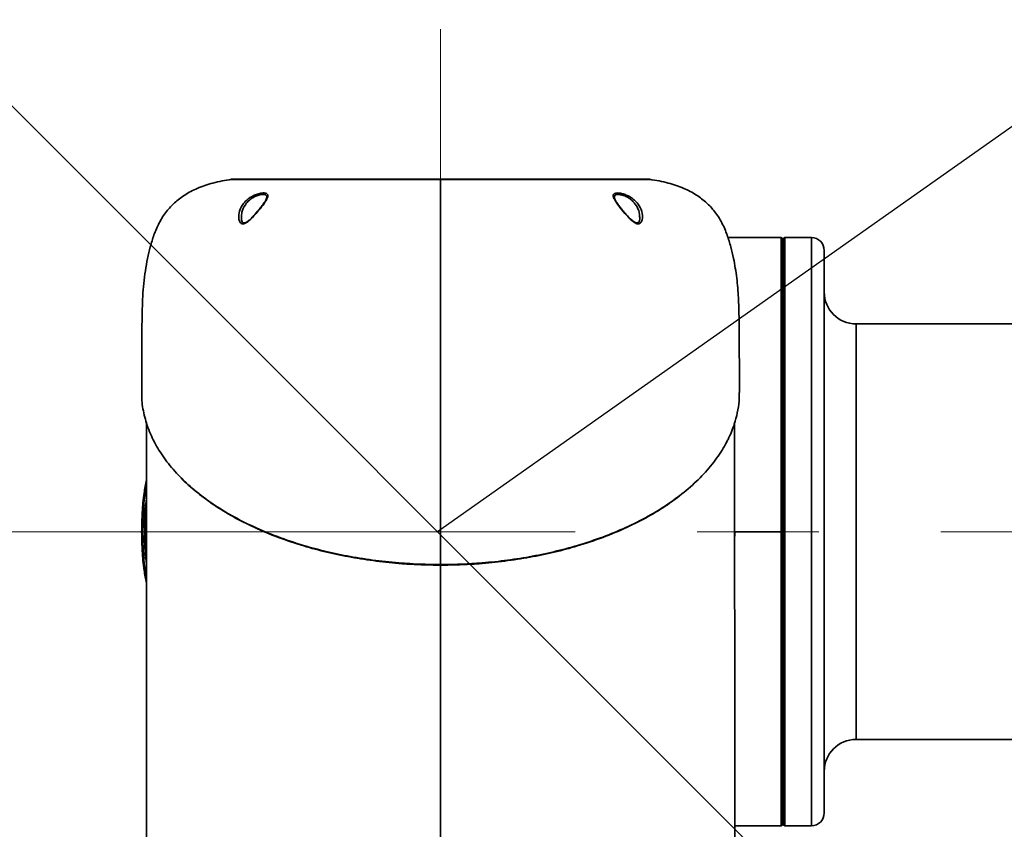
# Model space of a CAD drawing. Header units: millimetres. Extents: x 3 to 297, y 2 to 209.
# Tile 33 of 46: x 138 to 146, y 151 to 157. Entities that reach past the tile are written whole.
import ezdxf

# ---------------------------------------------------------------- set-up
doc = ezdxf.new("R2010")
doc.units = ezdxf.units.MM
doc.linetypes.add('CENTERX2', pattern=[20.32, 12.7, -2.54, 2.54, -2.54])
doc.layers.add('尺寸线', color=5, linetype='Continuous')
doc.layers.add('粗实线', color=7, linetype='Continuous', lineweight=50)
doc.styles.add('SLDTEXTSTYLE2', font='TXT', dxfattribs={"width": 0.7})
doc.dimstyles.new('SLDDIMSTYLE4', dxfattribs={"dimtxt": 3, "dimasz": 3, "dimexe": 0, "dimexo": 0.0625, "dimgap": 0.75, "dimtad": 0, "dimtih": 1, "dimtoh": 1, "dimlfac": 40, "dimrnd": 1e-09, "dimzin": 12, "dimdsep": 46, "dimtxsty": 'SLDTEXTSTYLE2', "dimsah": 1, "dimcen": 0, "dimadec": 0, "dimazin": 3, "dimtfac": 1, "dimtmove": 0, "dimatfit": 3, "dimfxl": 0, "dimfrac": 2, "dimtolj": 1, "dimtzin": 12, "dimarcsym": 0})
doc.dimstyles.new('SLDDIMSTYLE6', dxfattribs={"dimtxt": 3, "dimasz": 3, "dimexe": 0, "dimexo": 0.0625, "dimgap": 0.75, "dimtad": 2, "dimdec": 1, "dimlfac": 40, "dimrnd": 1e-09, "dimzin": 12, "dimdsep": 46, "dimtxsty": 'SLDTEXTSTYLE2', "dimsah": 1, "dimcen": 0.09, "dimadec": 0, "dimazin": 3, "dimtfac": 1, "dimtdec": 1, "dimtofl": 0, "dimtmove": 0, "dimatfit": 3, "dimfxl": 0, "dimfrac": 2, "dimtolj": 1, "dimtzin": 12, "dimarcsym": 0})
doc.dimstyles.new('SLDDIMSTYLE7', dxfattribs={"dimtxt": 3, "dimasz": 3, "dimexe": 0, "dimexo": 0.0625, "dimgap": 0.75, "dimtad": 0, "dimtih": 1, "dimtoh": 1, "dimlfac": 40, "dimrnd": 1e-09, "dimzin": 12, "dimdsep": 46, "dimtxsty": 'SLDTEXTSTYLE2', "dimsah": 1, "dimcen": 0, "dimadec": 0, "dimazin": 3, "dimtfac": 1, "dimtofl": 0, "dimtmove": 0, "dimatfit": 3, "dimfxl": 0, "dimfrac": 2, "dimtolj": 1, "dimtzin": 12, "dimarcsym": 0})

# ---------------------------------------------------------------- blocks, each defined once
blk = doc.blocks.new('_D_2')
at = {"layer": '尺寸线'}
for p, q in [((113.1807, 181.3233), (99.3724, 181.3233)), ((137.0865, 157.4175), (113.1807, 181.3233)), ((145.7662, 148.7378), (137.0865, 157.4175)), ((145.7662, 148.7378), (150.0088, 144.4951))]:
    blk.add_line(p, q, dxfattribs=at)
for start, end in [(125.74596, 130.0278), (229.9722, 324.25404)]:
    blk.add_arc((141.4263, 153.0777), 6.1375, start, end, dxfattribs=at)
for points in [[(137.0865, 157.4175), (135.2833, 159.857), (134.6469, 159.2206)], [(145.7662, 148.7378), (147.5693, 146.2983), (148.2057, 146.9347)]]:
    blk.add_solid(points, dxfattribs=at)
at = {"layer": '尺寸线', "insert": (99.3724, 185.1905), "char_height": 3, "attachment_point": 1, "style": 'SLDTEXTSTYLE2'}
blk.add_mtext('SR245.5', dxfattribs=at)
blk = doc.blocks.new('_D_4')
at = {"layer": '尺寸线'}
for p, q in [((135.7745, 191.8502), (95.3994, 191.8744)), ((96.353, 114.3355), (96.3994, 191.8738)), ((140.4495, 114.3091), (95.353, 114.3361))]:
    blk.add_line(p, q, dxfattribs=at)
for points in [[(96.3994, 191.8738), (95.9476, 188.874), (96.8476, 188.8735)], [(96.353, 114.3355), (96.8048, 117.3353), (95.9048, 117.3358)]]:
    blk.add_solid(points, dxfattribs=at)
at = {"layer": '尺寸线', "insert": (92.5058, 147.8695), "char_height": 3, "attachment_point": 1, "rotation": 89.96569, "style": 'SLDTEXTSTYLE2'}
blk.add_mtext('3101.5', dxfattribs=at)
blk = doc.blocks.new('_D_5')
at = {"layer": '尺寸线'}
for p, q in [((173.3283, 175.598), (181.8585, 181.6196)), ((181.8585, 181.6196), (192.1752, 181.6196)), ((141.4263, 153.0777), (173.3283, 175.598))]:
    blk.add_line(p, q, dxfattribs=at)
blk.add_solid([(173.3283, 175.598), (176.0387, 176.9604), (175.5197, 177.6957)], dxfattribs=at)
at = {"layer": '尺寸线', "insert": (183.446, 185.4868), "char_height": 3, "attachment_point": 1, "style": 'SLDTEXTSTYLE2'}
blk.add_mtext('R1562', dxfattribs=at)

msp = doc.modelspace()

# ---------------------------------------------------------------- linework, layer by layer
at = {"color": 7, "linetype": 'Continuous', "lineweight": 35}
for p, q in [((141.44955, 155.83203), (141.44955, 155.83341)), ((139.8932, 155.53583), (139.89264, 155.52927)), ((140.011, 155.57369), (139.99802, 155.55893)), ((143.00587, 155.53631), (143.00591, 155.54011)), ((144.12955, 155.30265), (144.12455, 155.30265)), ((144.12955, 150.79015), (144.12955, 155.36515)), ((144.34955, 155.37765), (144.14205, 155.37765)), ((144.14205, 155.37765), (144.14205, 150.77765)), ((144.34955, 150.77765), (144.34955, 155.37765)), ((144.44955, 155.27765), (144.44955, 155.22505)), ((144.44955, 155.22505), (144.44955, 154.69825)), ((144.44955, 154.69825), (144.44955, 153.73721)), ((159.5308, 154.70265), (144.69955, 154.70265)), ((144.69955, 154.70265), (144.69955, 151.45265)), ((144.44955, 153.73721), (144.44955, 152.59945)), ((139.15062, 153.14793), (139.14955, 153.07615)), ((143.74826, 153.00081), (143.74955, 153.07982)), ((144.12455, 153.07765), (144.11253, 153.07765)), ((141.44955, 152.82043), (141.44955, 152.81543)), ((141.44955, 152.8161), (141.44955, 150.67765)), ((144.44955, 152.59945), (144.44955, 151.58982)), ((144.44955, 151.58982), (144.44955, 150.97885)), ((144.69955, 151.45265), (159.5308, 151.45265)), ((144.44955, 150.97885), (144.44955, 150.87765)), ((144.12455, 150.85265), (144.12955, 150.85265)), ((144.11204, 150.77954), (144.11204, 150.77947)), ((144.14205, 150.77765), (144.34955, 150.77765))]:
    msp.add_line(p, q, dxfattribs=at)
at = {"color": 7, "linetype": 'Continuous', "lineweight": 35, "flags": 128}
msp.add_lwpolyline([(143.74955, 150.67765), (143.74955, 151.04378), (143.74955, 151.40688), (143.74954, 151.74309), (143.74954, 152.05353), (143.74953, 152.33935), (143.74952, 152.60167), (143.7495, 152.88221), (143.74947, 153.13353), (143.74943, 153.35749), (143.74939, 153.55595), (143.74932, 153.76153), (143.74923, 153.92845)], dxfattribs=at)
at = {"color": 7, "linetype": 'Continuous', "lineweight": 35}
for centre, radius, start, end in [((139.82354, 155.70841), 0.125, 89.999998, 97.889048), ((143.07555, 155.70841), 0.125, 82.121778, 90.000002), ((144.11205, 155.36506), 0.0125, 359.963604, 90.884531), ((144.14205, 155.36515), 0.0125, 90, 180), ((144.34955, 155.27765), 0.1, 0, 90), ((144.69955, 154.95265), 0.25, 180, 270), ((144.69955, 151.20265), 0.25, 90, 180), ((144.34955, 150.87765), 0.1, 270, 0), ((144.11205, 150.79025), 0.0125, 271.460505, 0.044131), ((144.14205, 150.79015), 0.0125, 180, 270)]:
    msp.add_arc(centre, radius, start, end, dxfattribs=at)
for points, knots in [([(139.81445, 155.83341), (139.76547, 155.82495), (139.67437, 155.80923), (139.55128, 155.767), (139.45043, 155.71474), (139.36963, 155.65332), (139.3017, 155.58005), (139.24759, 155.49487), (139.20735, 155.4003), (139.17958, 155.30657), (139.14982, 155.18078), (139.12544, 155.01826), (139.11797, 154.86639), (139.11556, 154.76049), (139.11471, 154.70135), (139.11413, 154.63914), (139.11363, 154.57061), (139.11322, 154.48913), (139.11294, 154.39914), (139.11273, 154.29778), (139.11261, 154.22145), (139.11257, 154.17558), (139.11256, 154.16706)], [0, 0, 0, 0, 0.0733596, 0.1364408, 0.1914609, 0.2405638, 0.2856405, 0.3384513, 0.3888107, 0.4370455, 0.4827634, 0.579798, 0.6793543, 0.7072788, 0.7363512, 0.7667638, 0.7992132, 0.8376249, 0.887195, 0.932205, 0.9874066, 1, 1, 1, 1]), ([(141.44955, 155.83203), (141.37419, 155.83203), (141.22201, 155.83203), (141.02794, 155.83203), (140.86839, 155.83203), (140.74125, 155.83203), (140.61797, 155.83203), (140.50068, 155.83203), (140.39126, 155.83203), (140.28919, 155.83203), (140.19446, 155.83203), (140.10878, 155.83203), (140.03345, 155.83203), (139.96796, 155.83203), (139.91245, 155.83203), (139.86808, 155.83203), (139.83517, 155.83203), (139.81426, 155.83203), (139.80458, 155.83203), (139.80603, 155.83203), (139.8064, 155.83203)], [0, 0, 0, 0, 0.0874828, 0.1766733, 0.2296029, 0.2825325, 0.3369998, 0.3914671, 0.4443967, 0.4973263, 0.5517936, 0.6062609, 0.6591905, 0.7121201, 0.7665874, 0.8210547, 0.8739843, 0.9269139, 0.9813812, 1, 1, 1, 1]), ([(139.82617, 155.83341), (139.8257, 155.83341), (139.82428, 155.83341), (139.84405, 155.83341), (139.88378, 155.83341), (139.94485, 155.83341), (140.0244, 155.83341), (140.12183, 155.83341), (140.23641, 155.83341), (140.36612, 155.83341), (140.50938, 155.83341), (140.6648, 155.83341), (140.82998, 155.83341), (141.01648, 155.83341), (141.22386, 155.83341), (141.37432, 155.83341), (141.44955, 155.83341)], [0, 0, 0, 0, 0.035657, 0.1074048, 0.1789246, 0.2504443, 0.3221922, 0.3937119, 0.4652317, 0.5369795, 0.6084992, 0.680019, 0.7517668, 0.8232866, 0.9116433, 1, 1, 1, 1]), ([(141.44955, 155.83341), (141.49426, 155.83341), (141.5837, 155.83341), (141.73297, 155.83341), (141.89584, 155.83341), (142.06885, 155.83341), (142.23417, 155.83341), (142.38935, 155.83341), (142.53276, 155.83341), (142.66268, 155.83341), (142.7769, 155.83341), (142.87455, 155.83341), (142.95436, 155.83341), (143.01499, 155.83341), (143.05499, 155.83341), (143.07501, 155.83341), (143.07345, 155.83341), (143.07293, 155.83341)], [0, 0, 0, 0, 0.0525363, 0.1050726, 0.1765856, 0.2483266, 0.3198396, 0.3913526, 0.4630936, 0.5346066, 0.6061196, 0.6778607, 0.7493736, 0.8208866, 0.8926277, 0.9641406, 1, 1, 1, 1]), ([(141.44955, 152.82043), (141.44955, 152.90379), (141.44955, 153.06181), (141.44955, 153.28636), (141.44955, 153.48649), (141.44955, 153.66389), (141.44955, 153.82024), (141.44955, 153.96371), (141.44955, 154.09405), (141.44955, 154.21136), (141.44955, 154.3096), (141.44955, 154.40125), (141.44955, 154.48565), (141.44955, 154.56425), (141.44955, 154.63044), (141.44955, 154.69039), (141.44955, 154.74734), (141.44955, 154.80207), (141.44955, 154.85493), (141.44955, 154.94124), (141.44955, 155.06151), (141.44955, 155.19433), (141.44955, 155.30657), (141.44955, 155.4003), (141.44955, 155.49487), (141.44955, 155.57973), (141.44955, 155.65246), (141.44955, 155.71326), (141.44955, 155.76519), (141.44955, 155.8074), (141.44955, 155.82342), (141.44955, 155.83203)], [0, 0, 0, 0, 0.0742707, 0.1407914, 0.2000615, 0.2525804, 0.2988476, 0.3393625, 0.3804066, 0.414972, 0.4438761, 0.4679367, 0.4966324, 0.5190689, 0.5379722, 0.5556062, 0.5724848, 0.5887089, 0.6043799, 0.6196012, 0.6656865, 0.7117753, 0.7393374, 0.7684169, 0.7987772, 0.8306154, 0.8574566, 0.8866555, 0.9193085, 0.9566601, 1, 1, 1, 1]), ([(143.0927, 155.83203), (143.09273, 155.83203), (143.09283, 155.83203), (143.07967, 155.83203), (143.05519, 155.83203), (143.01847, 155.83203), (142.97058, 155.83203), (142.91229, 155.83203), (142.84387, 155.83203), (142.76476, 155.83203), (142.67618, 155.83203), (142.57972, 155.83203), (142.47543, 155.83203), (142.36275, 155.83203), (142.2435, 155.83203), (142.11974, 155.83203), (141.99133, 155.83203), (141.85778, 155.83203), (141.72179, 155.83203), (141.58538, 155.83203), (141.49493, 155.83203), (141.44955, 155.83203)], [0, 0, 0, 0, 0.0358456, 0.0887709, 0.1416963, 0.1961592, 0.2506222, 0.3035475, 0.3564728, 0.4109358, 0.4653987, 0.5183241, 0.5712494, 0.6257123, 0.6801753, 0.7331006, 0.786026, 0.8404889, 0.8949518, 0.947297, 1, 1, 1, 1]), ([(143.78653, 154.16709), (143.78652, 154.18086), (143.78647, 154.22889), (143.78635, 154.30521), (143.78615, 154.39996), (143.78588, 154.48565), (143.7855, 154.56425), (143.78503, 154.63044), (143.78449, 154.69039), (143.78374, 154.74734), (143.78263, 154.80207), (143.78102, 154.85493), (143.77721, 154.94124), (143.76776, 155.06151), (143.74605, 155.19433), (143.71952, 155.30657), (143.69174, 155.4003), (143.65151, 155.49487), (143.5974, 155.58005), (143.52946, 155.65332), (143.44866, 155.71474), (143.34781, 155.767), (143.22472, 155.80923), (143.13362, 155.82495), (143.08464, 155.83341)], [0, 0, 0, 0, 0.0203509, 0.0709741, 0.1127869, 0.1603846, 0.1976, 0.2289551, 0.2582046, 0.2862012, 0.313112, 0.3391057, 0.3643533, 0.440795, 0.5172428, 0.5629601, 0.6111943, 0.661553, 0.7143632, 0.7594393, 0.8085416, 0.8635609, 0.9266413, 1, 1, 1, 1]), ([(140.00076, 155.55808), (139.98683, 155.54281), (139.96693, 155.52102), (139.93817, 155.49743), (139.91914, 155.48668), (139.90286, 155.48382), (139.88957, 155.48779), (139.87707, 155.50166), (139.86839, 155.53447), (139.87419, 155.58547), (139.9007, 155.63837), (139.93846, 155.67644), (139.97479, 155.70033), (140.01, 155.7162), (140.0444, 155.72536), (140.07205, 155.72719), (140.09036, 155.7227), (140.09947, 155.71249), (140.09925, 155.69611), (140.08783, 155.66991), (140.0596, 155.62868), (140.02699, 155.588), (140.00512, 155.56305), (140.00076, 155.55808)], [0, 0, 0, 0, 0.0692809, 0.0989, 0.1286425, 0.1494965, 0.1703706, 0.1989427, 0.2476779, 0.3346408, 0.4256266, 0.48905, 0.5313804, 0.5744397, 0.6174177, 0.6564487, 0.6932245, 0.7306257, 0.7711226, 0.8174252, 0.8869081, 0.9774261, 1, 1, 1, 1]), ([(140.09014, 155.69297), (140.09032, 155.69593), (140.0908, 155.70385), (140.08302, 155.71179), (140.06697, 155.71636), (140.04236, 155.71451), (140.01198, 155.7055), (139.98105, 155.68991), (139.94915, 155.66643), (139.91662, 155.62914), (139.89421, 155.58224), (139.8935, 155.54938), (139.8932, 155.53583)], [0, 0, 0, 0, 0.0454405, 0.1216561, 0.196241, 0.2753242, 0.3627274, 0.4509937, 0.5386143, 0.6714502, 0.864517, 1, 1, 1, 1]), ([(140.09103, 155.69345), (140.09076, 155.69081), (140.09017, 155.68516), (140.08327, 155.66991), (140.07152, 155.65075), (140.05466, 155.62728), (140.03419, 155.60104), (140.0186, 155.58265), (140.011, 155.57369)], [0, 0, 0, 0, 0.128191, 0.2746337, 0.4329605, 0.611649, 0.8108604, 1, 1, 1, 1]), ([(142.87054, 155.72087), (142.88085, 155.71769), (142.90241, 155.71102), (142.93613, 155.69341), (142.97288, 155.66609), (143.00843, 155.62311), (143.02846, 155.56964), (143.0292, 155.52493), (143.01957, 155.49825), (143.00788, 155.48638), (142.99285, 155.48389), (142.97876, 155.48765), (142.95688, 155.49968), (142.92184, 155.53092), (142.87687, 155.58202), (142.83481, 155.63484), (142.80813, 155.67533), (142.79838, 155.70123), (142.80176, 155.71768), (142.81683, 155.72591), (142.84109, 155.7272), (142.86089, 155.72295), (142.87054, 155.72087)], [0, 0, 0, 0, 0.0376586, 0.0787463, 0.1260332, 0.197635, 0.2901247, 0.3660478, 0.3989902, 0.4321325, 0.4529154, 0.4737102, 0.492842, 0.5462817, 0.6314754, 0.7211447, 0.7861829, 0.838086, 0.8814173, 0.9246708, 0.9632705, 1, 1, 1, 1]), ([(142.88401, 155.57866), (142.87794, 155.5858), (142.86359, 155.60265), (142.84417, 155.62761), (142.82683, 155.65181), (142.81514, 155.67115), (142.80882, 155.68566), (142.80843, 155.69058), (142.80827, 155.69269)], [0, 0, 0, 0, 0.157341, 0.3715836, 0.5648929, 0.7356533, 0.8871024, 1, 1, 1, 1]), ([(142.87063, 155.71013), (142.86212, 155.71217), (142.84525, 155.71621), (142.83141, 155.7155), (142.81924, 155.7128), (142.80953, 155.70749), (142.80876, 155.69734), (142.80839, 155.6925)], [0, 0, 0, 0, 0.2323371, 0.4602899, 0.4763944, 0.7504473, 1, 1, 1, 1]), ([(143.00591, 155.54011), (143.00621, 155.54626), (143.00744, 155.57167), (142.99078, 155.61434), (142.96071, 155.65625), (142.9284, 155.68312), (142.89883, 155.70042), (142.87972, 155.707), (142.87063, 155.71013)], [0, 0, 0, 0, 0.0937891, 0.3876666, 0.6125346, 0.7591932, 0.8853297, 1, 1, 1, 1]), ([(139.99802, 155.55893), (139.99711, 155.55789), (139.98824, 155.54776), (139.97199, 155.53126), (139.95601, 155.51537), (139.94845, 155.51004), (139.94824, 155.50989)], [0, 0, 0, 0, 0.0590301, 0.5788383, 0.9880461, 1, 1, 1, 1]), ([(143.00726, 155.53936), (143.00755, 155.53672), (143.00864, 155.52649), (143.00584, 155.51167), (142.99914, 155.49695), (142.99257, 155.49171), (142.98275, 155.49136), (142.96994, 155.49627), (142.95489, 155.50617), (142.93711, 155.52124), (142.91567, 155.54265), (142.89735, 155.56268), (142.88679, 155.57534), (142.88401, 155.57866)], [0, 0, 0, 0, 0.0446343, 0.1731016, 0.2759534, 0.3794664, 0.4420476, 0.5102403, 0.5814325, 0.6764463, 0.7955257, 0.9461981, 1, 1, 1, 1]), ([(139.94824, 155.50989), (139.94295, 155.50587), (139.93336, 155.49856), (139.9198, 155.49227), (139.91034, 155.49124), (139.90418, 155.49338), (139.89755, 155.50074), (139.89251, 155.51424), (139.89195, 155.52503), (139.89171, 155.52976)], [0, 0, 0, 0, 0.1501579, 0.2728208, 0.3790696, 0.4858535, 0.6549668, 0.8485371, 1, 1, 1, 1]), ([(144.11204, 155.37755), (144.04522, 155.37748), (143.91104, 155.37735), (143.77269, 155.37709), (143.70117, 155.37689), (143.69699, 155.37688)], [0, 0, 0, 0, 0.4829853, 0.9698334, 1, 1, 1, 1]), ([(144.11253, 153.07765), (144.11253, 153.10726), (144.11255, 153.19611), (144.1127, 153.34432), (144.113, 153.52111), (144.11327, 153.69563), (144.11344, 153.86796), (144.11347, 154.03666), (144.11339, 154.19956), (144.11325, 154.35416), (144.11307, 154.50111), (144.11289, 154.64021), (144.11271, 154.77172), (144.11256, 154.89323), (144.11243, 155.00471), (144.11232, 155.10369), (144.11224, 155.18884), (144.11216, 155.25859), (144.1121, 155.31348), (144.11206, 155.35209), (144.11204, 155.37453), (144.11204, 155.37594), (144.11204, 155.37658)], [0, 0, 0, 0, 0.0245008, 0.0735445, 0.1228396, 0.1720954, 0.2213484, 0.2720116, 0.3226773, 0.3724284, 0.4221812, 0.4732278, 0.5242753, 0.5768102, 0.6293451, 0.6833497, 0.7373539, 0.7908129, 0.844272, 0.8993006, 0.9543292, 1, 1, 1, 1]), ([(144.12455, 155.36157), (144.12455, 155.36193), (144.12455, 155.36283), (144.12455, 155.33057), (144.12455, 155.26968), (144.12455, 155.18021), (144.12455, 155.06445), (144.12455, 154.92501), (144.12455, 154.76586), (144.12455, 154.58969), (144.12455, 154.40003), (144.12455, 154.19607), (144.12455, 153.97945), (144.12455, 153.7532), (144.12455, 153.53957), (144.12455, 153.34316), (144.12455, 153.19569), (144.12455, 153.10712), (144.12455, 153.07765)], [0, 0, 0, 0, 0.045673, 0.1179191, 0.1903979, 0.262644, 0.3335979, 0.4047716, 0.4757285, 0.5428696, 0.6101951, 0.6773226, 0.7438403, 0.8105642, 0.8770794, 0.9262734, 0.9754749, 1, 1, 1, 1]), ([(139.11371, 154.16706), (139.11333, 154.16185), (139.10987, 154.11378), (139.12378, 154.02149), (139.15762, 153.89137), (139.21603, 153.76321), (139.29526, 153.63925), (139.39623, 153.51898), (139.52041, 153.40256), (139.66249, 153.29569), (139.81789, 153.20012), (139.98534, 153.11468), (140.17141, 153.03695), (140.36337, 152.97246), (140.55449, 152.92137), (140.74338, 152.88157), (140.94165, 152.85081), (141.08126, 152.83663), (141.16166, 152.83067), (141.20879, 152.82739), (141.30682, 152.822), (141.39632, 152.82102), (141.44955, 152.82043)], [0, 0, 0, 0, 0.0079097, 0.0730329, 0.1400655, 0.2070957, 0.2722563, 0.3374124, 0.4048194, 0.4722181, 0.5318416, 0.5914583, 0.6534395, 0.7154113, 0.7664832, 0.8175509, 0.8705767, 0.9235991, 0.9253161, 0.9321843, 0.9596663, 1, 1, 1, 1]), ([(141.44955, 152.82043), (141.49981, 152.82097), (141.60063, 152.82206), (141.76787, 152.83176), (141.94975, 152.84993), (142.14584, 152.87979), (142.3376, 152.91957), (142.53074, 152.97099), (142.71982, 153.03421), (142.90434, 153.11035), (143.07504, 153.19646), (143.23293, 153.2932), (143.37378, 153.39875), (143.49765, 153.51352), (143.60091, 153.63495), (143.65698, 153.72209), (143.68681, 153.77724), (143.71337, 153.82896), (143.74575, 153.90826), (143.77187, 154.00807), (143.78497, 154.09092), (143.78538, 154.144), (143.78555, 154.16709)], [0, 0, 0, 0, 0.038091, 0.0763944, 0.1274344, 0.1784772, 0.2315238, 0.2845753, 0.3441326, 0.4036979, 0.4657253, 0.5277608, 0.5928699, 0.6579862, 0.7254277, 0.7928743, 0.7967321, 0.8121639, 0.8739378, 0.9194405, 0.9649436, 1, 1, 1, 1]), ([(139.14987, 153.93515), (139.14986, 153.92049), (139.14981, 153.85518), (139.14976, 153.732), (139.1497, 153.55775), (139.14966, 153.35995), (139.14962, 153.13673), (139.14959, 152.88626), (139.14957, 152.60667), (139.14956, 152.29611), (139.14955, 151.98069), (139.14955, 151.6633), (139.14955, 151.34714), (139.14955, 151.01612), (139.14955, 150.79038), (139.14955, 150.67765)], [0, 0, 0, 0, 0.0135047, 0.060144, 0.1134454, 0.1739782, 0.2423111, 0.3190133, 0.4046536, 0.499801, 0.6050245, 0.6951395, 0.7921022, 0.8961886, 1, 1, 1, 1]), ([(139.14969, 153.48162), (139.14312, 153.4469), (139.12729, 153.36322), (139.11528, 153.22789), (139.11318, 153.12773), (139.11213, 153.07765)], [0, 0, 0, 0, 0.261723, 0.6308629, 1, 1, 1, 1]), ([(141.44955, 152.8161), (141.39925, 152.81665), (141.29864, 152.81775), (141.13063, 152.82749), (140.94678, 152.8461), (140.74998, 152.8766), (140.55983, 152.91627), (140.36814, 152.96735), (140.17834, 153.03129), (139.99347, 153.10838), (139.82457, 153.19414), (139.66767, 153.29002), (139.52883, 153.39665), (139.4407, 153.47311), (139.40622, 153.51395), (139.40576, 153.51449)], [0, 0, 0, 0, 0.057764, 0.1155284, 0.1940235, 0.2728972, 0.3518024, 0.4303407, 0.5220212, 0.6141694, 0.7063846, 0.7981569, 0.8981733, 0.9986315, 1, 1, 1, 1]), ([(139.13714, 153.07765), (139.13732, 153.15612), (139.13751, 153.23563), (139.14949, 153.31353), (139.14965, 153.31455)], [0, 0, 0, 0, 0.9869238, 1, 1, 1, 1]), ([(143.32427, 153.36532), (143.29166, 153.33935), (143.21653, 153.27951), (143.07409, 153.19429), (142.90574, 153.10834), (142.72072, 153.0313), (142.53096, 152.96735), (142.33926, 152.91627), (142.14912, 152.8766), (141.95232, 152.8461), (141.76846, 152.82749), (141.60045, 152.81775), (141.49985, 152.81665), (141.44955, 152.8161)], [0, 0, 0, 0, 0.08105601, 0.18671637, 0.29288672, 0.39897997, 0.50453469, 0.59495835, 0.68580445, 0.77661429, 0.86698826, 0.93349439, 1, 1, 1, 1]), ([(139.14958, 152.67431), (139.14305, 152.70882), (139.12726, 152.79229), (139.11528, 152.92742), (139.11318, 153.02758), (139.11213, 153.07765)], [0, 0, 0, 0, 0.2605801, 0.6302914, 1, 1, 1, 1]), ([(139.14959, 152.84968), (139.14815, 152.86026), (139.13793, 152.93556), (139.1375, 153.01197), (139.13714, 153.07765)], [0, 0, 0, 0, 0.1405371, 1, 1, 1, 1]), ([(143.74955, 153.07765), (143.75018, 153.07765), (143.75147, 153.07765), (143.76234, 153.07765), (143.77853, 153.07765), (143.80938, 153.07765), (143.86058, 153.07765), (143.93358, 153.07765), (144.01936, 153.07765), (144.08042, 153.07765), (144.11253, 153.07765)], [0, 0, 0, 0, 0.0466828, 0.0939854, 0.1467653, 0.2077648, 0.3577731, 0.5443882, 0.7603842, 1, 1, 1, 1]), ([(144.11204, 150.77947), (144.11204, 150.77903), (144.11204, 150.77718), (144.11205, 150.79022), (144.11208, 150.81936), (144.11213, 150.86606), (144.11219, 150.92787), (144.11227, 151.00488), (144.11237, 151.09763), (144.11249, 151.20482), (144.11264, 151.32443), (144.11281, 151.4564), (144.113, 151.60145), (144.1132, 151.75736), (144.11336, 151.92146), (144.11346, 152.09416), (144.11344, 152.27636), (144.11326, 152.47927), (144.11288, 152.70143), (144.11257, 152.90617), (144.11254, 153.03208), (144.11253, 153.07765)], [0, 0, 0, 0, 0.0166773, 0.0698749, 0.1246099, 0.1793448, 0.2326754, 0.2860061, 0.3408821, 0.3957586, 0.4491903, 0.5026217, 0.5576041, 0.6125852, 0.6659664, 0.7193449, 0.7744632, 0.82958, 0.8955226, 0.9621893, 1, 1, 1, 1]), ([(144.12455, 153.07765), (144.12455, 153.00954), (144.12455, 152.87323), (144.12455, 152.6701), (144.12455, 152.45179), (144.12455, 152.22198), (144.12455, 151.98618), (144.12455, 151.76483), (144.12455, 151.56121), (144.12455, 151.37699), (144.12455, 151.21432), (144.12455, 151.07591), (144.12455, 150.9629), (144.12455, 150.87616), (144.12455, 150.81971), (144.12455, 150.79155), (144.12455, 150.79336), (144.12455, 150.79396)], [0, 0, 0, 0, 0.0568218, 0.1137273, 0.1705069, 0.2427102, 0.3151884, 0.3874211, 0.4596148, 0.5320442, 0.6042472, 0.6763092, 0.7485987, 0.820658, 0.8925355, 0.964641, 1, 1, 1, 1]), ([(143.74955, 150.77832), (143.80036, 150.7782), (143.92119, 150.77793), (144.04202, 150.77782), (144.11204, 150.77775)], [0, 0, 0, 0, 0.4205794, 1, 1, 1, 1])]:
    msp.add_open_spline(points, degree=3, knots=knots, dxfattribs=at)
at = {"layer": '尺寸线', "linetype": 'CENTERX2', "lineweight": 18, "ltscale": 0.375}
for p, q in [((141.44955, 147.78788), (141.44955, 157.00701)), ((137.74046, 153.07765), (186.88109, 153.07765))]:
    msp.add_line(p, q, dxfattribs=at)
at = {"layer": '粗实线', "linetype": 'Continuous', "lineweight": 35}
for points, knots in [([(139.11214, 153.07765), (139.11318, 153.1279), (139.11528, 153.22866), (139.12747, 153.3643), (139.14322, 153.44816), (139.14969, 153.48261)], [0, 0, 0, 0, 0.369463, 0.7409857, 1, 1, 1, 1]), ([(139.14968, 153.43849), (139.14596, 153.41848), (139.13309, 153.34929), (139.12298, 153.22844), (139.12075, 153.12792), (139.11964, 153.07765)], [0, 0, 0, 0, 0.1690277, 0.5845154, 1, 1, 1, 1]), ([(139.13464, 153.07765), (139.13507, 153.15623), (139.13554, 153.24136), (139.14864, 153.32478), (139.14965, 153.33121)], [0, 0, 0, 0, 0.9229671, 1, 1, 1, 1]), ([(139.14965, 153.30545), (139.14795, 153.29234), (139.13818, 153.21702), (139.13761, 153.14069), (139.13714, 153.07765)], [0, 0, 0, 0, 0.1740479, 1, 1, 1, 1]), ([(139.14958, 152.67433), (139.14287, 152.70818), (139.13572, 152.74424), (139.12992, 152.78977), (139.1242, 152.83689), (139.11487, 152.93493), (139.11315, 153.02442), (139.11214, 153.07765)], [0, 0, 0, 0, 0.2560367, 0.2727564, 0.3396363, 0.6072457, 1, 1, 1, 1]), ([(139.11964, 153.07765), (139.12075, 153.02739), (139.12298, 152.92687), (139.13307, 152.8062), (139.1459, 152.73719), (139.14958, 152.71736)], [0, 0, 0, 0, 0.4161129, 0.8322291, 1, 1, 1, 1]), ([(139.14959, 152.82914), (139.14743, 152.84453), (139.13589, 152.92661), (139.1352, 153.00995), (139.13464, 153.07765)], [0, 0, 0, 0, 0.1876139, 1, 1, 1, 1]), ([(139.13714, 153.07765), (139.13755, 153.01008), (139.13803, 152.9331), (139.14833, 152.85726), (139.14959, 152.84799)], [0, 0, 0, 0, 0.8778082, 1, 1, 1, 1])]:
    msp.add_open_spline(points, degree=3, knots=knots, dxfattribs=at)

# ---------------------------------------------------------------- dimensions: what is measured, and where the dimension line sits
at = {"layer": '尺寸线'}
dim = msp.add_linear_dim(base=(96.3994, 191.87378), p1=(141.44955, 114.30851), p2=(136.77455, 191.84959), angle=89.965685, dimstyle='SLDDIMSTYLE6', dxfattribs=at)
dim.commit()
dim.dimension.update_dxf_attribs({"geometry": '_D_4', "text_midpoint": (96.37618, 153.10465), "dimtype": 160})
dim = msp.add_radius_dim(center=(141.42633, 153.07765), mpoint=(173.32834, 175.59796), dimstyle='SLDDIMSTYLE7', dxfattribs=at)
dim.commit()
dim.dimension.update_dxf_attribs({"geometry": '_D_5', "text_midpoint": (187.81061, 183.36543), "dimtype": 164})
dim = msp.add_diameter_dim_2p(p1=(137.08646, 157.41752), p2=(145.76619, 148.73779), text='SR245.5', dimstyle='SLDDIMSTYLE4', override={"dimpost": '<>'}, dxfattribs=at)
dim.commit()
dim.dimension.update_dxf_attribs({"geometry": '_D_2', "text_midpoint": (105.4828, 183.0691), "dimtype": 163})

doc.saveas('drawing.dxf')
